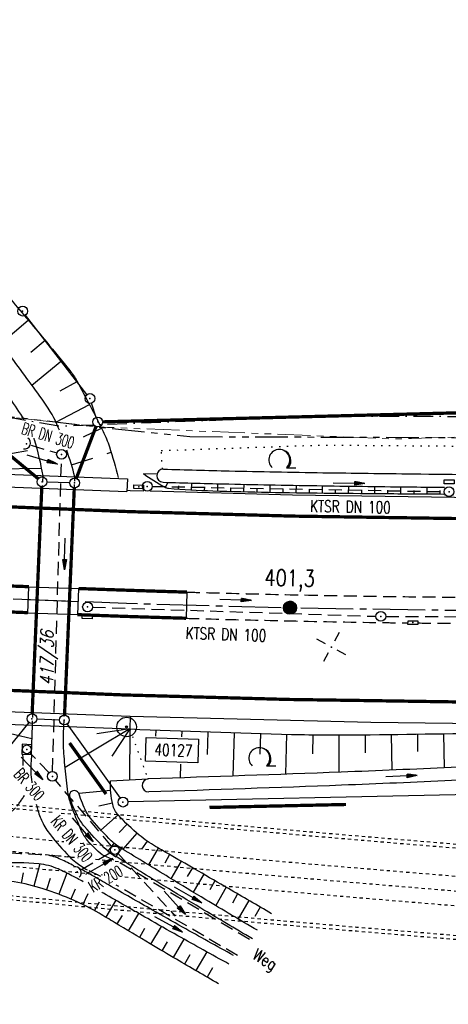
# Model space of a CAD drawing. Extents: x 0 to 1135, y 0 to 420.
# Tile 4 of 80: x 234 to 299, y 160 to 311. Entities that reach past the tile are written whole.
import ezdxf
from ezdxf.enums import TextEntityAlignment as Align

# ---------------------------------------------------------------- set-up
doc = ezdxf.new("R2010")
doc.units = 0
doc.header["$LTSCALE"] = 2
doc.header["$MEASUREMENT"] = 0
for name, pattern in [('ACAD_ISO03W100', [0.5, 0.25, -0.25]), ('ACAD_ISO05W100', [0.5, 0.25, -0.25]), ('ACHSE', [5.5, 4, -0.5, 0.5, -0.5]), ('AUSGEZOGEN', [0]), ('BAB-FM2', [2.6, 1.5, -0.5, 0.1, -0.5]), ('EinAusfädelung', [3.5, 2.5, -1]), ('GEMEINDE', [3.5, 2, -0.5, 0.5, -0.5]), ('GESTRICH-X2', [1.5, 1, -0.5]), ('GESTRICHELT', [0.75, 0.5, -0.25]), ('PHANTOMX2', [5, 2.5, -0.5, 0.5, -0.5, 0.5, -0.5]), ('PUNKTX2_STR', [0.6, 0.1, -0.5])]:
    doc.linetypes.add(name, pattern=pattern)
doc.layers.get('0').update_dxf_attribs({"color": 8, "linetype": 'AUSGEZOGEN'})
for name, color, linetype in [('ACHSETOP', 250, 'ACHSE'), ('BAB_FM', 8, 'BAB-FM2'), ('Bahnachse', 7, 'CONTINUOUS'), ('BAUWOTOP', 250, 'AUSGEZOGEN'), ('BAUWUTOP', 250, 'GESTRICHELT'), ('BOESCHG', 8, 'AUSGEZOGEN'), ('DURCHL', 200, 'GESTRICH-X2'), ('EINAUSF', 8, 'EinAusfädelung'), ('FBRTOP', 8, 'AUSGEZOGEN'), ('FLSTNR', 8, 'AUSGEZOGEN'), ('GEMEINGRZ', 8, 'GEMEINDE'), ('Gleisachsen', 7, 'CONTINUOUS'), ('GRENZL', 8, 'AUSGEZOGEN'), ('GRENZL-BAB', 7, 'AUSGEZOGEN'), ('GRENZP', 8, 'AUSGEZOGEN'), ('GRENZP-BAB', 7, 'AUSGEZOGEN'), ('HEKT_B', 250, 'CONTINUOUS'), ('KANAL', 200, 'GESTRICH-X2'), ('Lichtwellenleiter COLT', 8, 'PHANTOMX2'), ('Lichtwellenleiter GLH', 8, 'PHANTOMX2'), ('MS-UEBERFAHRT', 8, 'GESTRICH-X2'), ('MULDE', 8, 'AUSGEZOGEN'), ('NETZ', 250, 'AUSGEZOGEN'), ('NUTZUNG', 8, 'PUNKTX2_STR'), ('PFEIL', 200, 'CONTINUOUS'), ('PFEILTOP', 8, 'AUSGEZOGEN'), ('PP', 8, 'AUSGEZOGEN'), ('SCHSYMBOL', 200, 'AUSGEZOGEN'), ('STRASSE', 8, 'AUSGEZOGEN'), ('TEXTO', 200, 'CONTINUOUS'), ('TUNNEL', 15, 'CONTINUOUS'), ('WALD', 8, 'AUSGEZOGEN'), ('WEG', 8, 'GESTRICH-X2')]:
    doc.layers.add(name, color=color, linetype=linetype)
doc.styles.add('ROMANS', font='romans.shx', dxfattribs={"width": 0.8})

# ---------------------------------------------------------------- blocks, each defined once
blk = doc.blocks.new('IKR')
at = {"color": 0}
for p, q in [((0, 1), (0, 2.5)), ((-2.5, 0), (-1, 0)), ((1, 0), (2.5, 0)), ((0, -2.5), (0, -1))]:
    blk.add_line(p, q, dxfattribs=at)
blk.add_circle((0, 0), 0.05, dxfattribs=at)
blk.add_point((0, 0), dxfattribs=at)
blk = doc.blocks.new('*X17')
at = {"color": 0}
for p, q in [((212.23, 257.39), (213.24, 258.4)), ((212.24, 257.33), (213.31, 258.4)), ((212.24, 257.47), (213.17, 258.4)), ((212.24, 257.26), (213.37, 258.39)), ((212.24, 257.55), (213.09, 258.39)), ((212.25, 257.2), (213.43, 258.38)), ((212.26, 257.63), (213, 258.37)), ((212.27, 257.14), (213.49, 258.37)), ((212.28, 257.09), (213.55, 258.35)), ((212.29, 257.73), (212.9, 258.35)), ((212.3, 257.04), (213.6, 258.33)), ((212.32, 256.99), (213.65, 258.31)), ((212.34, 257.86), (212.78, 258.29)), ((212.35, 256.94), (213.69, 258.29)), ((212.37, 256.9), (213.74, 258.26)), ((212.4, 256.85), (213.78, 258.24)), ((212.43, 256.81), (213.83, 258.21)), ((212.46, 256.77), (213.86, 258.18)), ((212.49, 256.73), (213.9, 258.14)), ((212.53, 256.7), (213.94, 258.11)), ((212.56, 256.66), (213.97, 258.07)), ((212.6, 256.63), (214.01, 258.03)), ((212.64, 256.6), (214.04, 257.99)), ((212.68, 256.57), (214.07, 257.95)), ((212.73, 256.54), (214.09, 257.91)), ((212.77, 256.52), (214.12, 257.86)), ((212.82, 256.49), (214.14, 257.82)), ((212.87, 256.47), (214.16, 257.77)), ((212.92, 256.45), (214.18, 257.72)), ((212.97, 256.44), (214.2, 257.66)), ((213.03, 256.42), (214.21, 257.6)), ((213.09, 256.41), (214.22, 257.54)), ((213.16, 256.41), (214.23, 257.48)), ((213.22, 256.4), (214.23, 257.41)), ((213.3, 256.41), (214.23, 257.34)), ((213.38, 256.41), (214.22, 257.26)), ((213.46, 256.43), (214.2, 257.17)), ((213.56, 256.46), (214.18, 257.07)), ((213.69, 256.51), (214.12, 256.95))]:
    blk.add_line(p, q, dxfattribs=at)
blk = doc.blocks.new('SRMAST2')
at = {"color": 0}
blk.add_circle((0, 0), 0.999, dxfattribs=at)
blk.add_point((0, 0), dxfattribs=at)
blk.add_blockref('*X17', (-213.23, -257.4))
blk = doc.blocks.new('PKT')
at = {"color": 0}
blk.add_circle((0, 0), 0.15, dxfattribs=at)
blk.add_point((0, 0), dxfattribs=at)
blk = doc.blocks.new('PP')
at = {"color": 0}
blk.add_circle((0, -0.01), 1.49, dxfattribs=at)
blk.add_point((0, 0), dxfattribs=at)
blk = doc.blocks.new('LW')
at = {"color": 0}
blk.add_line((1.18, 0), (2.58, 0), dxfattribs=at)
for centre, radius, start, end in [((0.07, 1.19), 1.6, 312.7202, 226.7249), ((0.17, 1.08), 1.68, 321.1992, 68.9844), ((0.08, 1.13), 1.67, 319.2916, 65.2101)]:
    blk.add_arc(centre, radius, start, end, dxfattribs=at)
blk = doc.blocks.new('GST')
at = {"color": 0}
blk.add_circle((0, 0), 0.75, dxfattribs=at)
blk.add_point((0, 0), dxfattribs=at)
blk = doc.blocks.new('13')
blk.add_lwpolyline([(0.76, 1.22), (-0.75, 1.22), (-0.75, 1.8), (0.76, 1.8)], close=True)
at = {"rotation": 180}
blk.add_blockref('GST', (0, 0), dxfattribs=at)
blk = doc.blocks.new('17')
blk.add_lwpolyline([(-0.76, -1.22), (0.75, -1.22), (0.75, -1.8), (-0.76, -1.8)], close=True)
blk.add_blockref('GST', (0, 0))
blk = doc.blocks.new('10')
blk.add_blockref('GST', (0, 0))
blk = doc.blocks.new('30')
at = {"color": 0}
for p, q in [((-0.75, -0.29), (-0.75, 0.29)), ((-0.75, 0.29), (0.75, 0.29)), ((0.75, 0.29), (0.75, -0.29)), ((0.75, -0.29), (-0.75, -0.29))]:
    blk.add_line(p, q, dxfattribs=at)
blk.add_point((0, 0), dxfattribs=at)
blk = doc.blocks.new('40')
at = {"color": 0}
blk.add_arc((0.02, 0.31), 0.91, 192.5363, 347.4637, dxfattribs=at)
blk.add_point((0, 0), dxfattribs=at)
blk = doc.blocks.new('42')
at = {"color": 0}
blk.add_arc((-0.02, -0.31), 0.91, 12.5363, 167.4637, dxfattribs=at)
blk.add_point((0, 0), dxfattribs=at)
blk = doc.blocks.new('20')
blk.add_lwpolyline([(-0.75, -0.75), (0.75, -0.75), (0.75, 0.75), (-0.75, 0.75)], close=True)
blk.add_circle((0, 0), 0.676)
blk.add_point((0, 0))
blk = doc.blocks.new('PFEIL2')
at = {"color": 0}
for p, q in [((0.88, 0), (-2.4, -0.01)), ((0.88, -0.27), (0.88, 0.28)), ((0.88, 0.28), (2.43, 0.01)), ((0.91, 0.27), (0.88, 0.26)), ((0.97, 0.26), (0.88, 0.25)), ((1.02, 0.25), (0.88, 0.23)), ((1.07, 0.24), (0.88, 0.21)), ((1.13, 0.23), (0.88, 0.19)), ((1.18, 0.22), (0.88, 0.17)), ((1.24, 0.21), (0.88, 0.15)), ((1.29, 0.21), (0.88, 0.14)), ((1.34, 0.2), (0.88, 0.12)), ((1.4, 0.19), (0.88, 0.1)), ((1.45, 0.18), (0.88, 0.08)), ((1.51, 0.17), (0.88, 0.06)), ((1.56, 0.16), (0.88, 0.04)), ((1.61, 0.15), (0.88, 0.02)), ((1.67, 0.14), (0.88, 0.01)), ((1.72, 0.13), (0.88, -0.01)), ((1.78, 0.12), (0.88, -0.03)), ((1.83, 0.11), (0.88, -0.05)), ((1.88, 0.1), (0.88, -0.07)), ((1.94, 0.09), (0.88, -0.09)), ((2.05, 0.08), (0.88, -0.12)), ((1.99, 0.08), (0.88, -0.11)), ((2.1, 0.07), (0.88, -0.14)), ((2.15, 0.06), (0.88, -0.16)), ((2.21, 0.05), (0.88, -0.18)), ((2.26, 0.04), (0.88, -0.2)), ((2.32, 0.03), (0.88, -0.22)), ((2.37, 0.02), (0.88, -0.23)), ((2.42, 0.01), (0.88, -0.25)), ((2.43, 0.01), (0.88, -0.27))]:
    blk.add_line(p, q, dxfattribs=at)

msp = doc.modelspace()

# ---------------------------------------------------------------- linework, layer by layer
msp.add_line((235.3, 222.09), (242.88, 221.79))
at = {"layer": 'ACHSETOP', "flags": 128}
msp.add_lwpolyline([(25, 241.99), (26.31, 241.79), (51.07, 238.28), (75.86, 235.09), (100.69, 232.2), (125.56, 229.63), (150.46, 227.38), (175.38, 225.43), (200.33, 223.8), (225.3, 222.49), (250.28, 221.49), (275.27, 220.81), (300.26, 220.44), (316.99, 220.37), (325.26, 220.37), (350.26, 220.37), (375.26, 220.37), (400.26, 220.37), (425.26, 220.37), (575.26, 220.37), (825.26, 220.37), (950, 220.37)], dxfattribs=at)
at = {"layer": 'BAB_FM', "flags": 128}
msp.add_lwpolyline([(25, 271.1), (34.61, 269.59), (53.66, 267.23), (84.24, 263.44), (131.37, 258.48), (180.76, 254.4), (220.61, 250.61), (233.23, 249.75), (240.21, 248.57), (280.26, 250.08), (329.29, 249.98), (389.87, 253.19)], dxfattribs=at)
at = {"layer": 'Bahnachse', "linetype": 'ACAD_ISO05W100'}
for start, end in [(264.19821, 264.60283), (264.63776, 265.48342)]:
    msp.add_arc((656.75, 4563.14), 4400, start, end, dxfattribs=at)
at = {"layer": 'BAUWOTOP'}
for p, q in [((228.94, 241.32), (250.43, 240.51)), ((228.86, 239.37), (250.36, 238.56)), ((250.43, 240.51), (250.36, 238.56)), ((235.22, 219.97), (235.38, 224.03)), ((235.38, 224.03), (242.96, 223.75)), ((242.96, 223.75), (242.8, 219.71)), ((242.8, 219.71), (235.22, 219.97)), ((225.26, 205.24), (250.86, 204.26)), ((225.19, 203.29), (250.79, 202.31)), ((250.86, 204.26), (250.79, 202.31))]:
    msp.add_line(p, q, dxfattribs=at)
at = {"layer": 'BAUWUTOP'}
for p, q in [((237.49, 241), (235.86, 202.88)), ((240.7, 202.69), (242.41, 240.81))]:
    msp.add_line(p, q, dxfattribs=at)
at = {"layer": 'BOESCHG'}
for p, q in [((231.07, 261.19), (235.28, 264.72)), ((235.66, 259.83), (237.84, 261.65)), ((235.82, 254.82), (240.39, 258.57)), ((240.13, 253.92), (242.76, 255.35)), ((239.51, 249.15), (244.64, 251.83)), ((243.7, 246.89), (246.46, 248.26)), ((241.87, 242.66), (245.15, 243.68)), ((247.33, 244.36), (247.95, 244.56)), ((229.69, 241.99), (237.27, 242.14)), ((252.87, 241.29), (254.96, 241.28)), ((254.54, 240.19), (254.54, 240.19)), ((256.26, 239.17), (256.59, 239.96)), ((258.24, 238.94), (258.27, 239.43)), ((260.23, 238.81), (260.29, 239.86)), ((262.23, 238.72), (262.25, 239.26)), ((264.23, 238.65), (264.26, 239.75)), ((266.23, 238.59), (266.24, 239.15)), ((268.23, 238.54), (268.26, 239.66)), ((272.23, 238.45), (272.25, 239.58)), ((276.23, 238.38), (276.24, 239.51)), ((280.23, 238.33), (280.24, 239.44)), ((284.23, 238.29), (284.24, 239.39)), ((288.23, 238.26), (288.23, 239.34)), ((292.23, 238.23), (292.23, 239.29)), ((296.23, 238.2), (296.23, 239.24)), ((270.23, 238.49), (270.24, 239.06)), ((274.23, 238.42), (274.24, 238.98)), ((278.23, 238.35), (278.23, 238.92)), ((282.23, 238.31), (282.23, 238.86)), ((286.23, 238.28), (286.23, 238.82)), ((290.23, 238.25), (290.23, 238.78)), ((294.23, 238.21), (294.23, 238.74)), ((298.23, 238.18), (298.23, 238.7)), ((232.36, 201.65), (235.81, 200.86)), ((250.8, 202.3), (240.9, 196.41)), ((250.8, 202.3), (245.75, 201.54)), ((250.8, 202.3), (248.04, 198.17)), ((250.8, 202.3), (250.75, 194.53)), ((254.76, 201.18), (254.8, 202.14)), ((258.76, 201.1), (258.8, 201.99)), ((262.68, 198.41), (262.79, 201.85)), ((266.59, 195.11), (266.79, 201.72)), ((270.7, 198.43), (270.79, 201.6)), ((274.63, 195.39), (274.79, 201.49)), ((294.82, 198.86), (294.79, 201.52)), ((298.86, 196.38), (298.79, 201.58)), ((278.75, 198.48), (278.79, 201.41)), ((282.79, 195.7), (282.79, 201.39)), ((286.82, 198.64), (286.79, 201.42)), ((290.86, 196.02), (290.79, 201.47)), ((258.54, 194.84), (258.61, 196.93)), ((247.86, 194.37), (253.62, 194.68)), ((247.87, 192.91), (243, 192.46)), ((248.14, 190.96), (246.05, 190.51)), ((249.01, 189.18), (246.38, 186.85)), ((250.4, 187.76), (249.18, 186.49)), ((251.88, 186.41), (249.74, 183.93)), ((253.45, 185.17), (252.59, 183.94)), ((255.15, 184.11), (253.66, 181.53)), ((256.88, 183.12), (256.13, 181.8)), ((258.62, 182.12), (257.08, 179.44)), ((237.04, 181.69), (236.13, 178.31)), ((260.35, 181.12), (259.57, 179.76)), ((234.5, 180.31), (234.19, 178.76)), ((238.62, 179.46), (238.05, 177.73)), ((241.15, 180.3), (239.94, 177.06)), ((262.08, 180.12), (260.5, 177.37)), ((263.81, 179.12), (263.01, 177.73)), ((242.43, 177.82), (241.79, 176.32)), ((265.54, 178.12), (263.92, 175.32)), ((244.4, 177.11), (243.61, 175.49)), ((248.64, 176.14), (247.11, 173.56)), ((267.27, 177.11), (266.46, 175.71)), ((269, 176.11), (267.36, 173.29)), ((246.11, 175.87), (245.38, 174.57)), ((270.73, 175.1), (269.9, 173.69)), ((249.61, 173.83), (248.83, 172.53)), ((252.12, 174.14), (250.54, 171.5)), ((253.06, 171.81), (252.26, 170.48)), ((255.59, 172.16), (253.98, 169.45)), ((259.06, 170.21), (257.42, 167.42)), ((256.51, 169.81), (255.7, 168.43)), ((259.97, 167.82), (259.15, 166.41)), ((262.54, 168.27), (260.88, 165.4)), ((263.45, 165.85), (262.61, 164.4))]:
    msp.add_line(p, q, dxfattribs=at)
for points in [[(195.53, 310.12, -0.000783), (201.33, 303.74, -0.0023), (203.29, 301.55, -0.000104), (218.64, 284.28, -0.002895), (219.19, 283.66, -0.002557), (220.81, 281.78, -0.000349), (232.6, 267.88, -0.002105), (238.1, 261.35, -0.003233), (241.63, 257.05, -0.04546), (242.69, 255.47, -0.009913), (246.71, 247.75, -0.035989), (247.68, 245.39, -0.018881), (249.02, 240.71)], [(252.87, 241.29, 0.019037), (256.09, 239.26, 0.111101), (256.72, 239.06, 0.013092), (263.5, 238.67, 0.005228), (280.51, 238.33, 0.000488), (289.37, 238.25, 0.000066), (298.79, 238.18, 0.007646)], [(250.8, 202.3, 0.004069), (275.5, 201.48, 0.009466), (286.12, 201.41, 0.000346), (308.56, 201.71, -0.000298), (334.57, 202.06, -0.003437), (350.28, 202.15, -0.000183), (353.49, 202.15)]]:
    msp.add_lwpolyline(points, format="xyb", dxfattribs=at)
at = {"layer": 'BOESCHG', "flags": 128}
for points in [[(272.45, 174.09, 0.000724), (265.87, 177.93, 0.001039), (261.27, 180.59, 0.000296), (257.09, 182.99, -0.000526), (254.74, 184.35, -0.043933), (252.24, 186.1, -0.03049), (249.06, 189.12, -0.131989), (248.18, 190.78, -0.067634), (247.86, 194.37)], [(264.34, 163.4, -0.001353), (257.92, 167.13, -0.002169), (253.93, 169.48, -0.000694), (248.44, 172.77, 0.001645), (246.11, 174.15, 0.030327), (242.27, 176.12, 0.026106), (237.57, 177.88, 0.035163), (233.1, 178.97, 0.050997), (229.93, 179.18, 0.000365), (224.36, 178.97, -0.000279), (217.07, 178.7, -0.000028), (200.49, 178.09, -0.000064), (193.22, 177.82, -0.00631), (189.86, 177.74, -0.001034), (169.36, 177.56, -0.013635), (167.66, 177.59, -0.003688), (161.35, 177.94)]]:
    msp.add_lwpolyline(points, format="xyb", dxfattribs=at)
at = {"layer": 'DURCHL'}
for p, q in [((235.72, 245.62), (239.64, 244.46)), ((243.4, 180.86), (247.86, 183.45))]:
    msp.add_line(p, q, dxfattribs=at)
at = {"layer": 'EINAUSF', "flags": 128}
msp.add_lwpolyline([(25, 227.84, 0.5, 0.5, 0), (49.19, 224.41, 0.5, 0.5, 0), (74.16, 221.19, 0.5, 0.5, 0), (99.17, 218.29, 0.5, 0.5, 0), (124.21, 215.7, 0.5, 0.5, 0), (149.28, 213.42, 0.5, 0.5, 0), (174.38, 211.47, 0.5, 0.5, 0), (199.51, 209.83, 0.5, 0.5, 0), (224.65, 208.51, 0.5, 0.5, 0), (249.8, 207.5, 0.5, 0.5, 0), (274.97, 206.81, 0.5, 0.5, 0), (287.58, 206.63, 0.5, 0.5, 0)], format="xyseb", dxfattribs=at)
at = {"layer": 'FBRTOP'}
for p, q in [((259.51, 223.2), (259.4, 219.21)), ((250.86, 204.26), (287.63, 203.36))]:
    msp.add_line(p, q, dxfattribs=at)
at = {"layer": 'FBRTOP', "const_width": 0.5}
for points in [[(138.14, 230.24, 0.000787), (144.37, 229.69, 0.000786), (150.61, 229.15, 0.000786), (156.85, 228.64, 0.000787), (163.08, 228.14, 0.000788), (169.3, 227.67, 0.000789), (175.51, 227.21, 0.000791), (181.73, 226.78, 0.00079), (187.96, 226.36, 0.000789), (194.19, 225.96, 0.000789), (200.44, 225.58, 0.000786), (206.84, 225.22, 0.000829), (212.92, 224.89, 0.000745), (213.1, 224.88, 0.000011), (225.38, 224.27, 0.001407), (228.47, 224.13, -0.010768), (231.06, 223.97, 0.000631)], [(25, 239.96, 0.00013), (26.02, 239.81, 0.001571), (38.4, 238.02, 0.001571), (50.8, 236.3, 0.001575), (63.21, 234.66, 0.001578), (75.62, 233.1, 0.001579), (88.02, 231.62, 0.001574), (100.48, 230.21, 0.001575), (112.94, 228.89, 0.001581), (125.37, 227.64, 0.001578), (137.8, 226.47, 0.001572), (150.29, 225.38, 0.001572), (162.79, 224.37, 0.001578), (175.24, 223.44, 0.001581), (187.71, 222.58, 0.001577), (200.21, 221.81, 0.001572), (212.72, 221.11, 0.001575), (225.2, 220.49, 0.001262), (235.22, 220.06, 0.001573)], [(242.96, 223.75, 0.00093), (250.34, 223.49, 0.001111), (259.51, 223.2, 0.001712)], [(242.8, 219.76, 0.000932), (250.21, 219.49, 0.001111), (259.4, 219.21, 0.001712)]]:
    msp.add_lwpolyline(points, format="xyb", dxfattribs=at)
for points in [[(25, 256.16), (28.37, 255.64), (52.94, 252.16), (77.56, 248.98), (102.22, 246.12), (126.91, 243.57), (151.64, 241.33), (176.38, 239.4), (201.15, 237.78), (225.94, 236.48), (250.75, 235.49), (275.56, 234.81), (300.4, 234.44), (317.02, 234.37), (325.26, 234.37), (350.26, 234.37), (375.26, 234.37), (400.26, 234.37), (425.26, 234.37), (575.26, 234.37), (825.26, 234.37), (950, 234.37)], [(231.28, 224.18), (235.38, 224.03)], [(287.58, 206.63), (300.13, 206.44), (316.96, 206.37), (325.26, 206.37), (350.26, 206.37), (375.26, 206.37), (400.26, 206.37), (425.26, 206.37), (575.26, 206.37), (825.26, 206.37), (950, 206.37)]]:
    msp.add_lwpolyline(points, dxfattribs=at)
at = {"layer": 'FBRTOP'}
for points in [[(250.36, 238.75), (250.86, 238.73), (252.95, 238.68)], [(253.9, 238.65), (275.63, 238.06), (300.43, 237.69), (317.03, 237.62), (325.26, 237.62), (350.03, 237.62)], [(287.63, 203.36), (300.1, 203.19), (316.96, 203.12), (325.26, 203.12), (350.26, 203.12), (375.26, 203.12), (377.05, 203.12)]]:
    msp.add_lwpolyline(points, dxfattribs=at)
at = {"layer": 'GEMEINGRZ', "const_width": 0.5}
for points in [[(241.59, 200.16), (247.16, 192.36)], [(283.81, 190.77), (262.97, 190.32)]]:
    msp.add_lwpolyline(points, dxfattribs=at)
at = {"layer": 'Gleisachsen', "linetype": 'ACAD_ISO03W100'}
for radius, start, end in [(4397.75, 261.74069, 264.57146), (4402.25, 261.74919, 264.65389), (4397.75, 264.60453, 267.21329), (4402.25, 264.69918, 267.21329)]:
    msp.add_arc((656.75, 4563.14), radius, start, end, dxfattribs=at)
at = {"layer": 'GRENZL'}
for p, q in [((244.24, 253.37), (234.87, 265.51)), ((245.66, 249.89), (244.94, 252.06)), ((241.6, 239.89), (238.13, 240.01)), ((236.59, 203.84), (240.03, 203.7))]:
    msp.add_line(p, q, dxfattribs=at)
at = {"layer": 'GRENZL-BAB'}
for p, q in [((235.37, 203.29), (229.97, 196.66)), ((241.22, 203.06), (249.31, 191.74)), ((364.42, 193.64), (250.5, 191.15))]:
    msp.add_line(p, q, dxfattribs=at)
at = {"layer": 'GRENZL-BAB', "const_width": 0.5}
for points in [[(361.71, 252.12), (246.65, 249.2)], [(236.8, 240.52), (224.91, 250.34)], [(242.62, 240.57), (245.63, 248.48)], [(235.87, 204.62), (237.35, 239.29)], [(240.82, 204.42), (242.31, 239.12)]]:
    msp.add_lwpolyline(points, dxfattribs=at)
at = {"layer": 'KANAL'}
for p, q in [((238.99, 195.82), (240.35, 243.47)), ((254.21, 239.35), (298.82, 238.53)), ((245.09, 220.9), (288.39, 219.51)), ((289.9, 219.48), (338.43, 219.35)), ((238.45, 195.61), (235.57, 198.63)), ((248.02, 184.4), (239.43, 194.48)), ((243.4, 180.86), (247.86, 183.45)), ((248.96, 183.32), (257.75, 173.71))]:
    msp.add_line(p, q, dxfattribs=at)
at = {"layer": 'Lichtwellenleiter COLT', "lineweight": 0, "flags": 128}
msp.add_lwpolyline([(498.24, 253.8), (415.89, 250.32), (293.83, 246.67), (291.06, 246.59), (247.36, 248.36), (206.46, 252.58), (202.51, 251.57), (195.84, 250.68), (112.13, 257.62), (64.56, 263.33), (29.42, 268.66), (25, 269.16)], dxfattribs=at)
at = {"layer": 'Lichtwellenleiter GLH', "flags": 128}
for points in [[(208.35, 252.87), (247.28, 248.27), (259.96, 246.95)], [(259.96, 246.95), (298.73, 246.82), (333.38, 246.15), (356.11, 246.97), (415.84, 250.15), (451.48, 251.17), (474.95, 252.2), (498.1, 253.7), (504.17, 253.73), (517.21, 253.71), (551.14, 249.77), (577.88, 243.86), (599.54, 242.14)]]:
    msp.add_lwpolyline(points, dxfattribs=at)
at = {"layer": 'MS-UEBERFAHRT', "flags": 128}
for points in [[(259.51, 223.2, 0.000464), (263.34, 223.1, 0.001712), (275.31, 222.81, 0.001441), (290.31, 222.54, 0.002168), (300.28, 222.44, 0.000482), (311.72, 222.38, 0.001045), (317, 222.37, 0.000005), (321.13, 222.37, -0.000024), (325.26, 222.37), (350.26, 222.37, 0.000003), (362.76, 222.37, -0.000005), (375.26, 222.37, -0.000005), (387.76, 222.37, 0.000005), (400.26, 222.37, 0.000004), (412.76, 222.37, -0.000003), (425.26, 222.37, -0.000002), (459.66, 222.37, 0.000002)], [(259.4, 219.21, 0.000464), (263.24, 219.1, 0.001712), (275.22, 218.81, 0.001441), (290.25, 218.54, 0.000661), (293.3, 218.5, 0.000482)], [(294.8, 218.49, 0.001181), (300.24, 218.44, 0.000482), (311.7, 218.38, 0.001045), (316.99, 218.37, 0.000005), (321.13, 218.37, -0.000024), (325.26, 218.37), (343.66, 218.37, 0.000003)]]:
    msp.add_lwpolyline(points, format="xyb", dxfattribs=at)
at = {"layer": 'MULDE'}
msp.add_line((229.44, 243.84), (235.16, 244.85), dxfattribs=at)
for points in [[(313.88, 241.06, 0.000705), (321.3, 241, 0.000346), (336.41, 240.92, 0.000132), (344.36, 240.88, 0.000153), (351.19, 240.85, 0.000269), (368.13, 240.8, 0.000286), (384.09, 240.76, 0.000092), (397.2, 240.74, 0.000243), (402.17, 240.74, 0.000005), (413.43, 240.74, 0.000006), (421.55, 240.73, 0), (450.36, 240.73, 0.000007)], [(463.17, 240.72, 0.000006), (493.06, 240.72, 0.000025)], [(255.94, 241.98, 0.001329), (266, 241.71, 0.001888), (273.08, 241.57, 0.000004), (280.3, 241.44, 0.000579), (280.35, 241.44, 0.00076), (294.07, 241.26, 0.000544), (313.24, 241.07, 0.000006), (313.75, 241.06, 0.000025), (313.88, 241.06, 0.000705)], [(255.88, 239.98, 0.001328), (265.95, 239.71, 0.001888), (273.03, 239.57, 0.000004), (280.27, 239.44, 0.00058), (280.33, 239.44, 0.000759), (294.05, 239.26, 0.000136), (298.86, 239.21, 0.000006)], [(384.62, 201.25, 0.001141), (380.03, 201.06, 0.007414), (375.47, 200.8, 0.001208), (354.01, 199.2, -0.005208), (349.02, 198.87, -0.000467), (340.75, 198.41, -0.000683), (335.08, 198.11, -0.000921), (334.62, 198.09, -0.000012), (299.88, 196.42, -0.002498), (283.08, 195.71, -0.001425), (253.62, 194.68)], [(391.78, 199.49, 0.002899), (380.14, 199.06, 0.007414), (375.59, 198.8, 0.001209), (354.13, 197.2, -0.005208), (349.15, 196.87, -0.000468), (340.86, 196.41, -0.000683), (335.18, 196.11, -0.000921), (334.72, 196.09, -0.000012), (299.96, 194.43, -0.002498), (283.16, 193.71, -0.001425), (253.7, 192.68)], [(234.48, 196.7, 0.035457), (234.5, 197.7, 0.013644), (234.44, 198.41, 0.026643)], [(242.31, 181.4, 0.011575), (240.27, 182.38, 0.058872), (238.06, 183.08, 0.040885)], [(243.67, 178.98, 0.007919), (241.95, 179.9, 0.012483), (239.83, 180.92, 0.081862), (236.88, 181.71, 0.040874), (230.79, 181.8, 0.000392), (226.01, 181.48, 0.000572), (222.73, 181.26, 0.000936), (206.48, 180.1, -0.001127), (192.97, 179.14, -0.007647), (189.49, 178.95, -0.001335), (169.54, 178.24, -0.014435), (167.67, 178.23, -0.004149), (161.17, 178.45)], [(266.66, 167.71, -0.001468), (258.86, 172.04, -0.002484), (254.27, 174.64, -0.000315), (247.55, 178.49, 0.000837), (245.03, 179.94, 0.007635), (243.27, 180.91, 0.012676)], [(265.93, 166.4, -0.00147), (258.13, 170.73, -0.002484), (253.53, 173.34, -0.000321), (246.78, 177.21, 0.000098), (246.5, 177.37, 0.010894)]]:
    msp.add_lwpolyline(points, format="xyb", dxfattribs=at)
at = {"layer": 'MULDE', "flags": 128}
for points in [[(269.52, 170.27, -0.001822), (261.63, 174.95, -0.00254), (255.99, 178.35, -0.00035), (248.86, 182.71, -0.003308), (248.1, 183.19, -0.056085), (246.9, 184.15, -0.017477), (243.89, 187.39, -0.062079), (242.81, 189, -0.035942), (241.61, 191.88, -0.035942)], [(270.28, 171.56, -0.001822), (262.4, 176.23, -0.00254), (256.77, 179.63, -0.00035), (249.65, 183.99, -0.003308), (248.9, 184.45, -0.056085), (247.97, 185.21, -0.017477), (245.02, 188.38, -0.062079), (244.15, 189.67, -0.035942), (243.04, 192.36, -0.035942)]]:
    msp.add_lwpolyline(points, format="xyb", dxfattribs=at)
at = {"layer": 'MULDE'}
for centre, radius, start, end in [((255.92, 240.98), 1, 88.8446, 268.1023), ((253.68, 193.68), 1, 93.2369, 271.0906), ((242.32, 192.14), 0.75, 17.0832, 199.8056)]:
    msp.add_arc(centre, radius, start, end, dxfattribs=at)
at = {"layer": 'NUTZUNG'}
for p, q in [((255.78, 241.97), (255.61, 244.82)), ((250.8, 202.3), (253.56, 194.67))]:
    msp.add_line(p, q, dxfattribs=at)
at = {"layer": 'NUTZUNG', "flags": 128}
msp.add_lwpolyline([(255.61, 244.82), (280.2, 245.66), (314.24, 245.4), (336.03, 245.81), (387.49, 248.35), (419.2, 248.01)], dxfattribs=at)
at = {"layer": 'PP', "flags": 128}
msp.add_lwpolyline([(253.17, 197.4), (253.28, 201), (261.31, 200.74), (261.2, 197.15)], close=True, dxfattribs=at)
at = {"layer": 'STRASSE'}
for points in [[(240.03, 247.92, 0.001789), (239.87, 248.33, 0.059091), (237.72, 252.19, 0.002501), (232.4, 259.48, 0.011925), (231.25, 260.98, 0.000218), (225.73, 267.75, -0.000069), (208.4, 289.02, -0.000238), (203.65, 294.87, -0.000104), (192.74, 308.29)], [(189.91, 305.96, -0.000194), (200.2, 293.32, -0.00045), (204.64, 287.86, -0.000052), (224.85, 262.94, -0.000341), (227.93, 259.13, -0.017975), (230.24, 256.05, -0.007045), (234.61, 249.58, -0.071101)], [(236.12, 246.71, -0.005639), (236.18, 246.52, -0.030981), (237.48, 240.97)], [(242.4, 240.77, 0.017597), (241.16, 244.88, 0.059091)], [(246.55, 183.09, -0.040564), (244.35, 185.26, -0.072613), (243.42, 186.72, -0.021571), (241.81, 190.74, -0.047118), (241.33, 192.67, -0.010701), (241.1, 194.46, -0.005219), (240.75, 198.14, -0.0189), (240.67, 199.81, -0.010929), (240.7, 202.7)], [(235.78, 198.35, 0.025583), (235.67, 195.78, 0.040211), (235.81, 194.16, 0.000369), (235.82, 194.09, 0.047564)], [(236.49, 190.83, 0.004343), (236.69, 190.08, 0.047564), (237.4, 188.15, 0.053609), (238.65, 186.14, 0.028685), (241.57, 182.82, 0.03697), (242.53, 181.98, 0.022006), (244.3, 180.77)]]:
    msp.add_lwpolyline(points, format="xyb", dxfattribs=at)
msp.add_lwpolyline([(235.86, 202.88), (235.79, 199.95)], dxfattribs=at)
at = {"layer": 'TUNNEL', "linetype": 'ACAD_ISO03W100'}
for centre, radius, start, end in [((657.42, 4562.97), 4392.75, 261.72242, 267.20578), ((657.42, 4562.97), 4393.35, 261.72356, 264.53478), ((657.48, 4563.37), 4407.05, 261.74868, 267.20275), ((657.48, 4563.37), 4407.65, 261.74981, 267.20265), ((657.42, 4562.97), 4393.35, 264.55209, 267.20567)]:
    msp.add_arc(centre, radius, start, end, dxfattribs=at)
at = {"layer": 'WEG'}
msp.add_lwpolyline([(234.93, 192.52, -0.034273), (233.53, 190.51, -0.112847), (231.72, 189.07, -0.035334), (226.32, 186.95, -0.05693), (222.77, 186.28), (207.75, 185.14), (192.98, 184.03, -0.021378), (180.39, 183.61, -0.024468), (169.4, 184.26, -0.025188), (160.94, 185.61, -0.016499), (148.25, 188.74, -0.017968), (138.9, 191.74, 0.024983), (132.15, 193.81, 0.014341), (121.78, 196.1, 0.010823), (107.9, 198.45, 0.010588), (87.08, 201.06, -0.010341), (65.77, 203.73, -0.003187), (28.71, 209.38, -0.001472), (25, 209.98, -0.000948)], format="xyb", dxfattribs=at)
at = {"layer": 'WEG', "flags": 128}
msp.add_lwpolyline([(25, 206.46, 0.000998), (28.38, 205.93, 0.002589), (65.52, 200.36, 0.013192), (88.66, 197.64, -0.01596), (107.77, 195.28, -0.014792), (118.09, 193.35, -0.01197), (130.7, 190.3, -0.027628), (138.84, 187.63, 0.025571), (147.62, 184.71, 0.024923), (159.08, 182.14, 0.027819), (169.53, 180.94, 0.015031), (182.64, 180.56, 0.019012), (193.01, 180.96), (207.56, 182.09), (223.17, 183.29, -0.025638), (229.63, 183.46, -0.013849), (241.57, 182.82)], format="xyb", dxfattribs=at)
msp.add_lwpolyline([(269.07, 170.17), (249.14, 181.93), (246.55, 183.09)], dxfattribs=at)
at = {"layer": 'WEG'}
for points in [[(246.38, 179.79), (244.3, 180.77)], [(267.27, 167.7), (248.7, 178.47)]]:
    msp.add_lwpolyline(points, dxfattribs=at)

# ---------------------------------------------------------------- block references
at = {"layer": 'GRENZP'}
for p in [(234.41, 266.11), (244.7, 252.77)]:
    msp.add_blockref('GST', p, dxfattribs=at)
at = {"layer": 'GRENZP-BAB'}
for p in [(245.9, 249.18), (237.38, 240.04), (242.35, 239.87), (235.84, 203.87), (240.78, 203.67), (249.75, 191.13)]:
    msp.add_blockref('GST', p, dxfattribs=at)
at = {"layer": 'HEKT_B', "rotation": 61.59653548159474}
msp.add_blockref('SRMAST2', (275.27, 220.81), dxfattribs=at)
at = {"layer": 'NETZ', "rotation": 151.5965}
msp.add_blockref('IKR', (281.59, 214.81), dxfattribs=at)
at = {"layer": 'PFEIL'}
for p, rotation in [((237.39, 243.44), 343.3414354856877), ((284.28, 239.81), 358.9773354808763), ((240.86, 229.05), 268.3699354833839), ((266.96, 221.99), 358.1736354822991), ((235.85, 196.27), 313.4232354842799), ((243.62, 186.9), 310.334135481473), ((246.12, 181.28), 30.10503548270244), ((257.67, 175.76), 311.614313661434)]:
    msp.add_blockref('PFEIL2', p, dxfattribs=dict(at, rotation=rotation))
at = {"layer": 'PFEILTOP'}
for p, rotation in [((292.3, 195.09), 2.138672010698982), ((259.7, 176.96), 329.4938889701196), ((256.74, 172.45), 330.7956550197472)]:
    msp.add_blockref('PFEIL2', p, dxfattribs=dict(at, rotation=rotation))
at = {"layer": 'PP', "rotation": 61.59653548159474}
for name in ['PP', 'PKT']:
    msp.add_blockref(name, (250.3, 202.62), dxfattribs=at)
at = {"layer": 'SCHSYMBOL'}
for name, p, rotation in [('40', (234.99, 245.84), 68.53125524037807), ('10', (240.36, 244.23), 357.7599354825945), ('30', (252.15, 239.27), 178.507752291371), ('GST', (253.47, 239.35), 358.1475354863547), ('13', (299.58, 238.53), 359.4921354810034), ('17', (244.34, 220.93), 357.9011354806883), ('10', (289.15, 219.5), 359.1958354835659), ('30', (294.05, 218.54), 359.337735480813), ('20', (235.06, 199.18), 357.6589354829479), ('10', (238.96, 195.06), 357.7748354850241), ('20', (248.5, 183.82), 324.295283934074), ('42', (242.74, 180.48), 298.0127338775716)]:
    msp.add_blockref(name, p, dxfattribs=dict(at, rotation=rotation))
at = {"layer": 'WALD'}
for p in [(273.57, 242.19), (270.51, 196.65)]:
    msp.add_blockref('LW', p, dxfattribs=at)

# ---------------------------------------------------------------- texts
at = {"layer": 'FLSTNR', "style": 'ROMANS', "oblique": 15, "width": 0.8}
msp.add_text('417/36', height=2, rotation=89.6724, dxfattribs=at).set_placement((239.1, 208.94))
at = {"layer": 'HEKT_B', "style": 'ROMANS', "width": 0.8}
msp.add_text('401,3', height=2.5, rotation=358.7942, dxfattribs=at).set_placement((271.34, 224.19))
at = {"layer": 'PP', "style": 'ROMANS', "width": 0.75}
msp.add_text('40127', height=1.8, rotation=358.1752, dxfattribs=at).set_placement((260.33, 198.07), align=Align.RIGHT)
at = {"layer": 'TEXTO', "style": 'ROMANS'}
for s, rotation, width, p in [('BR DN 300', 343.3414, 0.6, (238.05, 246.24)), ('KTSR DN 100', 358.9773, 0.75, (284.49, 235.34)), ('KTSR DN 100', 358.1736, 0.75, (265.46, 215.86)), ('BR 300', 311.0282, 0.6, (234.74, 193.24)), ('KR DN 300', 309.3175, 0.6, (241.22, 184.95)), ('KR 200', 30.105, 0.6, (247.56, 178.64))]:
    msp.add_text(s, height=1.8, rotation=rotation, dxfattribs=dict(at, width=width)).set_placement(p, align=Align.CENTER)
at = {"layer": 'WEG', "style": 'ROMANS', "width": 0.8}
msp.add_text('Weg', height=1.8, rotation=328.6987, dxfattribs=at).set_placement((269.39, 167.31))

doc.saveas('drawing.dxf')
